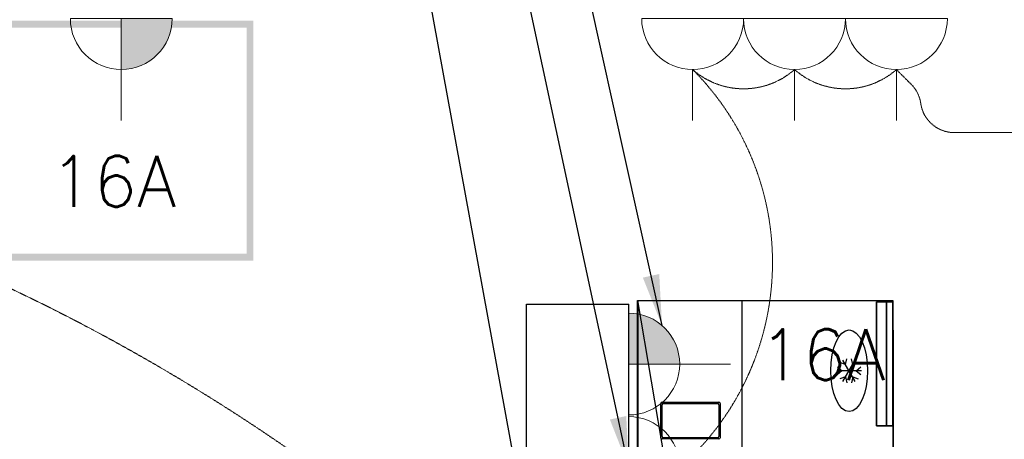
# Model space of a CAD drawing. Header units: millimetres. Extents: x -11575 to 52845, y -36266 to 23021.
# Tile 64 of 184: x 16940 to 19839, y 14769 to 16005. Entities that reach past the tile are written whole.
import ezdxf
from ezdxf.enums import TextEntityAlignment as Align

# ---------------------------------------------------------------- set-up
doc = ezdxf.new("R2010")
doc.units = ezdxf.units.MM
doc.header["$MEASUREMENT"] = 0
doc.linetypes.add('HIDDENX2', pattern=[0.75, 0.5, -0.25])
doc.layers.get('0').update_dxf_attribs({"lineweight": 5})
doc.layers.add('GREY SCALE', color=9, linetype='Continuous', true_color=0x808080)
for name, color, linetype, lineweight, true_color in [('GREYSCALE', 9, 'Continuous', 0, 0x808080), ('M-MEP-ELPR-CKT', 7, 'HIDDENX2', 20, 0x960000), ('M-MEP-ELPR-SOCKET', 5, 'Continuous', 20, 0x0000ff)]:
    doc.layers.add(name, color=color, linetype=linetype, lineweight=lineweight, true_color=true_color)
doc.layers.add('M-MEP-ELLG-TEXT', color=7, linetype='Continuous', lineweight=20)
doc.styles.add('Oswald Light', font='txt')
doc.styles.get("Standard").update_dxf_attribs({"font": 'romans.shx'})
doc.dimstyles.new('MDS-50', dxfattribs={"dimtxt": 100, "dimasz": 100, "dimexe": 50, "dimexo": 50, "dimgap": 25, "dimtad": 1, "dimdec": 0, "dimtxsty": 'Oswald Light', "dimcen": 0, "dimdle": 1.5875, "dimazin": 0, "dimtfac": 1, "dimtdec": 0, "dimtix": 1, "dimtmove": 0, "dimatfit": 0, "dimfxl": 1, "dimfrac": 2, "dimtolj": 1, "dimarcsym": 0})

# ---------------------------------------------------------------- blocks, each defined once
blk = doc.blocks.new('FLOOR PLAN')
at = {"layer": 'GREYSCALE', "lineweight": -2, "ltscale": 2}
h = blk.add_hatch(color=0, dxfattribs=at)
h.dxf.hatch_style = 1
h.paths.add_polyline_path([(16852.9, 15295.5), (17627.7, 15295.5), (17627.7, 16002.2), (16852.9, 16002.2)])
h.paths.add_polyline_path([(16872.9, 15315.5), (17607.7, 15315.5), (17607.7, 15982.1), (16872.9, 15982.1)], flags=16)
at = {"layer": 'GREYSCALE', "color": 0, "lineweight": -2}
for p, q in [((18432.6, 13523.6, 4524.1), (18432.6, 15166.8, 4524.1)), ((18432.6, 15166.8, 4524.1), (18733.3, 15166.8, 4524.1)), ((18733.3, 13523.6, 4524.1), (18733.3, 15166.8, 4524.1)), ((18758.8, 13373.1), (18758.8, 15177.4)), ((18758.8, 15177.4), (19510.7, 15177.4)), ((18760.3, 15177.4), (18760.3, 13875.4)), ((19066.1, 13373.1), (18760.3, 15177.4)), ((18760.3, 13373.1), (18760.3, 15177.4)), ((19066.1, 15177.4), (19066.1, 13373.1)), ((19510.7, 15177.4), (19510.7, 13373.1)), ((19512.1, 15090.3), (19512.1, 13586.7)), ((18827.7, 14773.5), (18827.7, 14874.1)), ((18827.7, 14773.5), (18827.7, 14874.1)), ((18831.5, 14877.9), (18998.8, 14877.9)), ((18831.5, 14877.9), (18998.8, 14877.9)), ((18835.3, 14874.1), (18994.9, 14874.1)), ((18835.3, 14874.1), (18994.9, 14874.1)), ((19002.6, 14874.1), (19002.6, 14773.5)), ((19002.6, 14874.1), (19002.6, 14773.5)), ((18831.5, 14777.3), (18831.5, 14870.2)), ((18831.5, 14777.3), (18831.5, 14870.2)), ((18998.8, 14870.2), (18998.8, 14777.3)), ((18998.8, 14870.2), (18998.8, 14777.3)), ((18998.8, 14769.7), (18831.5, 14769.7)), ((18998.8, 14769.7), (18831.5, 14769.7)), ((18994.9, 14773.5), (18835.3, 14773.5)), ((18994.9, 14773.5), (18835.3, 14773.5))]:
    blk.add_line(p, q, dxfattribs=at)
at = {"layer": 'GREYSCALE', "color": 0, "lineweight": -2, "ltscale": 700}
for p, q in [((19371.6, 14988.9, -661.6), (19355.1, 14994.6, -661.6)), ((19371.6, 14988.9, -661.6), (19355.1, 14994.6, -661.6)), ((19400.2, 14939.5, -661.6), (19364.1, 15002, -661.6)), ((19364.1, 14939.5, -661.6), (19400.2, 15002, -661.6)), ((19400.2, 14939.5, -661.6), (19364.1, 15002, -661.6)), ((19364.1, 14939.5, -661.6), (19400.2, 15002, -661.6)), ((19371.6, 14988.9, -661.6), (19375, 15006.1, -661.6)), ((19371.6, 14988.9, -661.6), (19375, 15006.1, -661.6)), ((19392.7, 14988.9, -661.6), (19389.3, 15006.1, -661.6)), ((19392.7, 14988.9, -661.6), (19389.3, 15006.1, -661.6)), ((19392.7, 14988.9, -661.6), (19409.2, 14994.6, -661.6)), ((19392.7, 14988.9, -661.6), (19409.2, 14994.6, -661.6)), ((19418.3, 14970.7, -661.6), (19346.1, 14970.7, -661.6)), ((19418.3, 14970.7, -661.6), (19346.1, 14970.7, -661.6)), ((19361.1, 14970.7, -661.6), (19348, 14982.2, -661.6)), ((19361.1, 14970.7, -661.6), (19348, 14982.2, -661.6)), ((19361.1, 14970.7, -661.6), (19348, 14959.2, -661.6)), ((19361.1, 14970.7, -661.6), (19348, 14959.2, -661.6)), ((19403.2, 14970.7, -661.6), (19416.4, 14982.2, -661.6)), ((19403.2, 14970.7, -661.6), (19416.4, 14982.2, -661.6)), ((19403.2, 14970.7, -661.6), (19416.4, 14959.2, -661.6)), ((19403.2, 14970.7, -661.6), (19416.4, 14959.2, -661.6)), ((19371.6, 14952.5, -661.6), (19355.1, 14946.8, -661.6)), ((19371.6, 14952.5, -661.6), (19355.1, 14946.8, -661.6)), ((19371.6, 14952.5, -661.6), (19375, 14935.3, -661.6)), ((19371.6, 14952.5, -661.6), (19375, 14935.3, -661.6)), ((19392.7, 14952.5, -661.6), (19389.3, 14935.3, -661.6)), ((19392.7, 14952.5, -661.6), (19389.3, 14935.3, -661.6)), ((19392.7, 14952.5, -661.6), (19409.2, 14946.8, -661.6)), ((19392.7, 14952.5, -661.6), (19409.2, 14946.8, -661.6))]:
    blk.add_line(p, q, dxfattribs=at)
at = {"layer": 'GREYSCALE', "color": 0, "lineweight": -2, "ltscale": 0.25}
for centre, radius, start, end in [((21217.1, 10299.4), 7850.2, 90.38683, 134.7725), ((21222.5, 10287.5), 7709.6, 91.19276, 134.21677)]:
    blk.add_arc(centre, radius, start, end, dxfattribs=at)
at = {"layer": 'GREYSCALE', "color": 0, "lineweight": -2}
for centre, radius, start, end in [((21130.7, 10361.1), 7752.9, 89.85369, 134.67625), ((21130.7, 10361.1), 7602.5, 89.37712, 134.60131), ((18831.5, 14874.1), 3.82, 90, 180), ((18831.5, 14874.1), 3.82, 90, 180), ((18835.3, 14870.2), 3.82, 90, 180), ((18835.3, 14870.2), 3.82, 90, 180), ((18994.9, 14870.2), 3.82, 360, 90), ((18994.9, 14870.2), 3.82, 360, 90), ((18998.8, 14874.1), 3.82, 360, 90), ((18998.8, 14874.1), 3.82, 360, 90), ((18831.5, 14773.5), 3.82, 180, 270), ((18831.5, 14773.5), 3.82, 180, 270), ((18835.3, 14777.3), 3.82, 180, 270), ((18835.3, 14777.3), 3.82, 180, 270), ((18994.9, 14777.3), 3.82, 270, 360), ((18994.9, 14777.3), 3.82, 270, 360), ((18998.8, 14773.5), 3.82, 270, 360), ((18998.8, 14773.5), 3.82, 270, 360)]:
    blk.add_arc(centre, radius, start, end, dxfattribs=at)
at = {"layer": 'GREYSCALE', "color": 0, "lineweight": -2, "ltscale": 700}
blk.add_ellipse((19382.2, 14970.7, -661.6), major_axis=(0, -120.3), ratio=0.45, dxfattribs=at)
blk.add_ellipse((19382.2, 14970.7, -661.6), major_axis=(0, -120.3), ratio=0.45, dxfattribs=at)
at = {"layer": 'GREYSCALE', "color": 0, "lineweight": -2}
for points in [[(19462.5, 14808.2, -10659.1), (19462.5, 14808.2, -10123.8), (19462.5, 15173.9, -10123.8), (19462.5, 15173.9, -10659.1)], [(19462.5, 14808.2, -10123.8), (19510.7, 14808.2, -10123.8), (19510.7, 15173.9, -10123.8), (19462.5, 15173.9, -10123.8)], [(19510.7, 14808.2, -10659.1), (19462.5, 14808.2, -10659.1), (19462.5, 15173.9, -10659.1), (19510.7, 15173.9, -10659.1)], [(19462.5, 14808.2, -10659.1), (19462.5, 14808.2, -10123.8), (19462.5, 15173.9, -10123.8), (19462.5, 15173.9, -10659.1)], [(19462.5, 14808.2, -10123.8), (19510.7, 14808.2, -10123.8), (19510.7, 15173.9, -10123.8), (19462.5, 15173.9, -10123.8)], [(19510.7, 14808.2, -10659.1), (19462.5, 14808.2, -10659.1), (19462.5, 15173.9, -10659.1), (19510.7, 15173.9, -10659.1)], [(19510.7, 15173.9, -10244.1), (19510.7, 14808.2, -10244.1), (19492.6, 14808.2, -10244.1), (19492.6, 15173.9, -10244.1)], [(19492.6, 14808.2, -10244.1), (19492.6, 14808.2, -10141.8), (19492.6, 15173.9, -10141.8), (19492.6, 15173.9, -10244.1)], [(19510.7, 14808.2, -10141.8), (19492.6, 14808.2, -10141.8), (19492.6, 15173.9, -10141.8), (19510.7, 15173.9, -10141.8)], [(19510.7, 15173.9, -10244.1), (19510.7, 14808.2, -10244.1), (19492.6, 14808.2, -10244.1), (19492.6, 15173.9, -10244.1)], [(19492.6, 14808.2, -10244.1), (19492.6, 14808.2, -10141.8), (19492.6, 15173.9, -10141.8), (19492.6, 15173.9, -10244.1)], [(19510.7, 14808.2, -10141.8), (19492.6, 14808.2, -10141.8), (19492.6, 15173.9, -10141.8), (19510.7, 15173.9, -10141.8)], [(19510.7, 14808.2, -10244.1), (19510.7, 14808.2, -10659.1), (19510.7, 15173.9, -10659.1), (19510.7, 15173.9, -10244.1)], [(19510.7, 15173.9, -10123.8), (19510.7, 14808.2, -10123.8), (19510.7, 14808.2, -10141.8), (19510.7, 15173.9, -10141.8)], [(19510.7, 14808.2, -10244.1), (19510.7, 14808.2, -10659.1), (19510.7, 15173.9, -10659.1), (19510.7, 15173.9, -10244.1)], [(19510.7, 15173.9, -10123.8), (19510.7, 14808.2, -10123.8), (19510.7, 14808.2, -10141.8), (19510.7, 15173.9, -10141.8)]]:
    blk.add_3dface(points, dxfattribs=at)
for points, invisible_edges in [([(19492.6, 15173.9, -10141.8), (19462.5, 15173.9, -10123.8), (19462.5, 15173.9, -10659.1), (19492.6, 15173.9, -10244.1)], 5), ([(19492.6, 15173.9, -10244.1), (19510.7, 15173.9, -10244.1), (19510.7, 15173.9, -10659.1), (19462.5, 15173.9, -10659.1)], 8), ([(19462.5, 15173.9, -10123.8), (19492.6, 15173.9, -10141.8), (19510.7, 15173.9, -10141.8), (19510.7, 15173.9, -10123.8)], 1), ([(19492.6, 15173.9, -10141.8), (19462.5, 15173.9, -10123.8), (19462.5, 15173.9, -10659.1), (19492.6, 15173.9, -10244.1)], 5), ([(19492.6, 15173.9, -10244.1), (19510.7, 15173.9, -10244.1), (19510.7, 15173.9, -10659.1), (19462.5, 15173.9, -10659.1)], 8), ([(19462.5, 15173.9, -10123.8), (19492.6, 15173.9, -10141.8), (19510.7, 15173.9, -10141.8), (19510.7, 15173.9, -10123.8)], 1), ([(19492.6, 14808.2, -10141.8), (19462.5, 14808.2, -10123.8), (19462.5, 14808.2, -10659.1), (19492.6, 14808.2, -10244.1)], 5), ([(19492.6, 14808.2, -10244.1), (19510.7, 14808.2, -10244.1), (19510.7, 14808.2, -10659.1), (19462.5, 14808.2, -10659.1)], 8), ([(19462.5, 14808.2, -10123.8), (19492.6, 14808.2, -10141.8), (19510.7, 14808.2, -10141.8), (19510.7, 14808.2, -10123.8)], 1), ([(19492.6, 14808.2, -10141.8), (19462.5, 14808.2, -10123.8), (19462.5, 14808.2, -10659.1), (19492.6, 14808.2, -10244.1)], 5), ([(19492.6, 14808.2, -10244.1), (19510.7, 14808.2, -10244.1), (19510.7, 14808.2, -10659.1), (19462.5, 14808.2, -10659.1)], 8), ([(19462.5, 14808.2, -10123.8), (19492.6, 14808.2, -10141.8), (19510.7, 14808.2, -10141.8), (19510.7, 14808.2, -10123.8)], 1)]:
    blk.add_3dface(points, dxfattribs=dict(at, invisible_edges=invisible_edges))
blk = doc.blocks.new('SSSO')
h = blk.add_hatch(color=0)
h.dxf.hatch_style = 1
h.paths.add_polyline_path([(0, 100, 0.414214), (-100, 0), (0, 0)])
at = {"color": 0}
blk.add_lwpolyline([(0, 0), (0, 200)], dxfattribs=at)
blk.add_lwpolyline([(-100, 0), (100, 0, 1), (-100, 0)], format="xyb", dxfattribs=at)
blk.add_attdef('XXA', text='', height=100, dxfattribs=at).set_placement((-250, 150), align=Align.MIDDLE_CENTER)
blk = doc.blocks.new('13A SSSO')
at = {"color": 0}
blk.add_lwpolyline([(0, 100), (0, 200)], dxfattribs=at)
blk.add_lwpolyline([(-100, 0), (100, 0, 1), (-100, 0)], format="xyb", dxfattribs=at)

msp = doc.modelspace()

# ---------------------------------------------------------------- linework, layer by layer
at = {"layer": 'M-MEP-ELPR-CKT', "ltscale": 3}
msp.add_lwpolyline([(19946, 15672.5), (19692.2, 15672.5, -0.373158), (19593.2, 15758.3, 0.162206), (19564.9, 15814.9), (19521.5, 15858.3, -0.378296), (19221.5, 15858.3, -0.378296), (18921.5, 15858.3)], format="xyb", dxfattribs=at)
for centre, radius, start, end in [((18351.7, 15289.8, 9048.2), 804.9, 311.338, 44.9308), ((14417.8, 9956.4), 5818.9, 23.73609, 71.27532)]:
    msp.add_arc(centre, radius, start, end, dxfattribs=at)

# ---------------------------------------------------------------- block references
at = {"layer": 'GREY SCALE'}
msp.add_blockref('FLOOR PLAN', (0, 0), dxfattribs=at)
at = {"layer": 'M-MEP-ELPR-SOCKET', "color": 6, "true_color": 0xff00ff}
ref = msp.add_blockref('SSSO', (17239, 16008.3), dxfattribs=dict(at, xscale=1.5, yscale=1.5, zscale=1.5, rotation=180))
ref.add_attrib('XXA', '16A', dxfattribs={"layer": '0', "color": 0, "height": 150}).set_placement((17214.6, 15528.6, 753.1), align=Align.MIDDLE_CENTER)
at = {"layer": 'M-MEP-ELPR-SOCKET', "xscale": 1.5, "yscale": 1.5, "zscale": 1.5}
for p, rotation in [((18921.5, 16008.3), 180), ((19221.5, 16008.3), 180), ((19521.5, 16008.3), 180), ((18733.3, 14685.5, 4524.1), 270)]:
    msp.add_blockref('13A SSSO', p, dxfattribs=dict(at, rotation=rotation))
at = {"layer": 'M-MEP-ELPR-SOCKET'}
ref = msp.add_blockref('SSSO', (18733.3, 14990.4, 4524.1), dxfattribs=dict(at, xscale=1.5, yscale=1.5, zscale=1.5, rotation=270))
ref.add_attrib('XXA', '16A', dxfattribs={"layer": '0', "color": 0, "height": 150}).set_placement((19303, 15018, 4524.1), align=Align.MIDDLE_CENTER)

# ---------------------------------------------------------------- leaders
at = {"layer": 'M-MEP-ELLG-TEXT'}
for points in [[(18831.3, 15104), (17477.2, 21234.2), (16319.3, 21234.2)], [(18733.3, 14685.5), (17477.2, 20538), (16319.4, 20538)], [(18615, 13508.8), (17457.2, 19839.9), (16299.4, 19839.9)]]:
    msp.add_leader(points, dimstyle='MDS-50', override={"dimasz": 150, "dimtad": 0}, dxfattribs=at)

doc.saveas('drawing.dxf')
